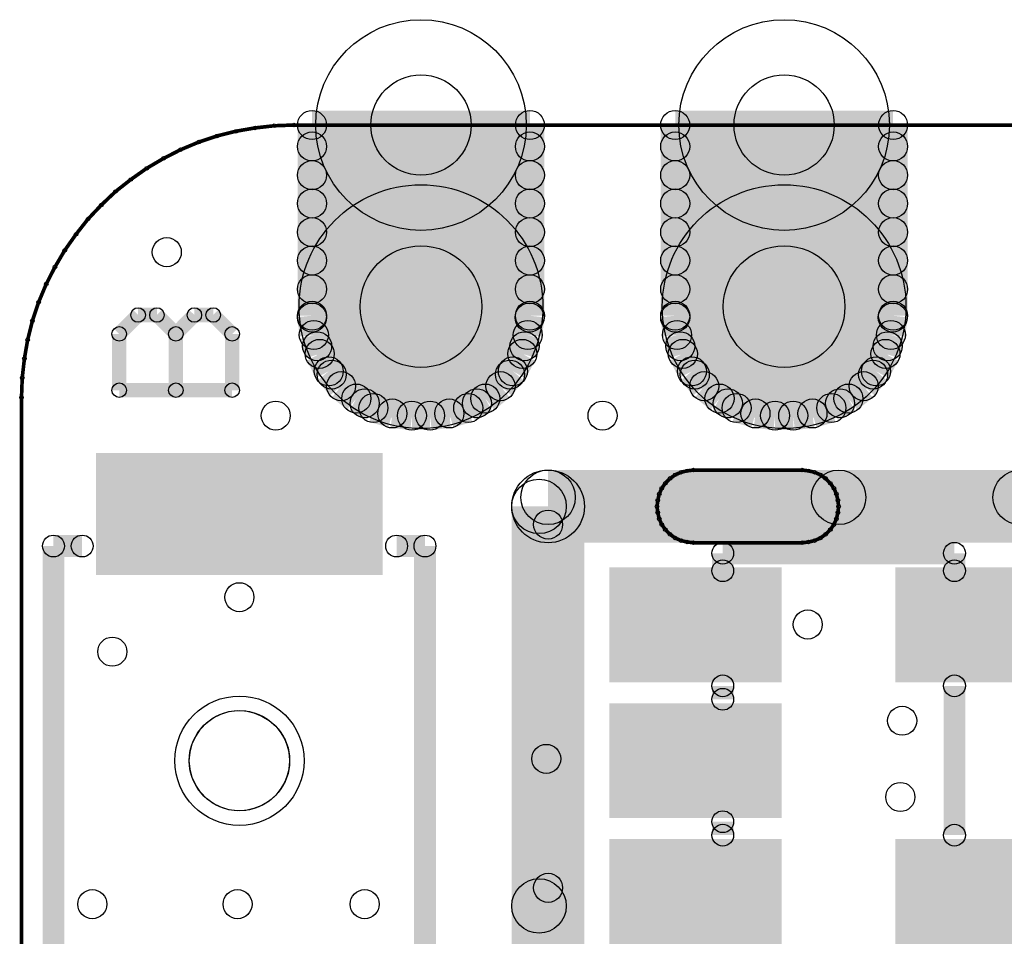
# Model space of a CAD drawing. Extents: x 0 to 123, y 0 to 26.
# Tile 3 of 14: x 2.82 to 9.71, y 16.32 to 22.73. Entities that reach past the tile are written whole.
import ezdxf

# ---------------------------------------------------------------- set-up
doc = ezdxf.new("R2010")
doc.units = 0
doc.layers.get('0').update_dxf_attribs({"linetype": 'CONTINUOUS'})
for name, color, linetype in [('XIAOESP32C3_GTO', 3, 'CONTINUOUS'), ('XIAOESP32C3_GTS', 10, 'CONTINUOUS'), ('XIAOESP32C3_TXT', 14, 'CONTINUOUS')]:
    doc.layers.add(name, color=color, linetype=linetype)

# ---------------------------------------------------------------- blocks, each defined once
blk = doc.blocks.new('ROUND_1')
blk.add_circle((0, 0), 0.0127)
blk = doc.blocks.new('ROUND_5')
blk.add_circle((0, 0), 0.254)
blk = doc.blocks.new('ROUND_12')
blk.add_circle((0, 0), 0.0762)
blk = doc.blocks.new('ROUND_2')
blk.add_circle((0, 0), 0.0508)
blk = doc.blocks.new('ROUND_3')
blk.add_circle((0, 0), 0)
blk = doc.blocks.new('ROUND_22')
blk.add_circle((0, 0), 0.8522)
blk = doc.blocks.new('ROUND_23')
blk.add_circle((0, 0), 0.7366)
blk = doc.blocks.new('RECTANGLE_67')
blk.add_solid([(1.00203, 0.42672), (1.00203, -0.42672), (-1.00203, 0.42672), (-1.00203, -0.42672)])
blk = doc.blocks.new('ROUND_26')
blk.add_circle((0, 0), 0.4521)
blk = doc.blocks.new('RECTANGLE_68')
blk.add_solid([(0.60198, 0.40132), (0.60198, -0.40132), (-0.60198, 0.40132), (-0.60198, -0.40132)])
blk = doc.blocks.new('ROUND_53')
blk.add_circle((0, 0), 0.1905)
blk = doc.blocks.new('ROUND_24')
blk.add_circle((0, 0), 0.1016)
blk = doc.blocks.new('ROUND_69')
blk.add_circle((0, 0), 0.3505)
blk = doc.blocks.new('ROUND_70')
blk.add_circle((0, 0), 0.4254)

msp = doc.modelspace()

# ---------------------------------------------------------------- linework, layer by layer
at = {"layer": 'XIAOESP32C3_GTO'}
for points, const_width in [([(4.4704, 21.97354), (4.33832, 21.95068)], 0.0254), ([(4.60502, 21.98878), (4.4704, 21.97354)], 0.0254), ([(4.74218, 21.99386), (4.60502, 21.98878)], 0.0254), ([(21.88718, 21.99386), (4.74218, 21.99386)], 0.0254), ([(4.20624, 21.91766), (4.0767, 21.87448)], 0.0254), ([(4.33832, 21.95068), (4.20624, 21.91766)], 0.0254), ([(3.9497, 21.82114), (3.83032, 21.76018)], 0.0254), ([(4.0767, 21.87448), (3.9497, 21.82114)], 0.0254), ([(3.83032, 21.76018), (3.71348, 21.6916)], 0.0254), ([(3.71348, 21.6916), (3.60172, 21.61286)], 0.0254), ([(3.60172, 21.61286), (3.49504, 21.52904)], 0.0254), ([(3.49504, 21.52904), (3.39598, 21.43506)], 0.0254), ([(3.39598, 21.43506), (3.302, 21.336)], 0.0254), ([(3.302, 21.336), (3.21818, 21.22932)], 0.0254), ([(3.21818, 21.22932), (3.13944, 21.11756)], 0.0254), ([(3.13944, 21.11756), (3.07086, 21.00072)], 0.0254), ([(3.07086, 21.00072), (3.0099, 20.88134)], 0.0254), ([(3.0099, 20.88134), (2.95656, 20.75434)], 0.0254), ([(2.95656, 20.75434), (2.91338, 20.6248)], 0.0254), ([(3.52044, 20.53336), (3.65252, 20.66544)], 0.1016), ([(3.65252, 20.66544), (3.7846, 20.66544)], 0.1016), ([(3.7846, 20.66544), (3.91668, 20.53336)], 0.1016), ([(4.04622, 20.66544), (3.91668, 20.53336)], 0.1016), ([(4.1783, 20.66544), (4.04622, 20.66544)], 0.1016), ([(4.31038, 20.53336), (4.1783, 20.66544)], 0.1016), ([(2.91338, 20.6248), (2.88036, 20.49272)], 0.0254), ([(3.52044, 20.13966), (3.52044, 20.53336)], 0.1016), ([(3.91668, 20.53336), (3.91668, 20.13966)], 0.1016), ([(4.31038, 20.13966), (4.31038, 20.53336)], 0.1016), ([(2.88036, 20.49272), (2.8575, 20.36064)], 0.0254), ([(2.8575, 20.36064), (2.84226, 20.22602)], 0.0254), ([(2.84226, 20.22602), (2.83718, 20.08886)], 0.0254), ([(4.31038, 20.13966), (3.52044, 20.13966)], 0.1016), ([(2.83718, 20.08886), (2.83718, 6.11886)], 0.0254), ([(6.52018, 19.32686), (16.80718, 19.32686)], 0.508), ([(6.52018, 6.88086), (6.52018, 19.32686)], 0.508), ([(7.40918, 19.54784), (7.37362, 19.52244)], 0.0254), ([(7.44982, 19.56562), (7.40918, 19.54784)], 0.0254), ([(7.493, 19.57578), (7.44982, 19.56562)], 0.0254), ([(7.53618, 19.58086), (7.493, 19.57578)], 0.0254), ([(8.29818, 19.58086), (7.53618, 19.58086)], 0.0254), ([(8.34136, 19.57578), (8.29818, 19.58086)], 0.0254), ([(8.38454, 19.56562), (8.34136, 19.57578)], 0.0254), ([(8.42518, 19.54784), (8.38454, 19.56562)], 0.0254), ([(8.46074, 19.52244), (8.42518, 19.54784)], 0.0254), ([(7.3406, 19.48942), (7.3152, 19.45386)], 0.0254), ([(7.37362, 19.52244), (7.3406, 19.48942)], 0.0254), ([(8.49376, 19.48942), (8.46074, 19.52244)], 0.0254), ([(8.51916, 19.45386), (8.49376, 19.48942)], 0.0254), ([(7.29742, 19.41322), (7.28726, 19.37004)], 0.0254), ([(7.3152, 19.45386), (7.29742, 19.41322)], 0.0254), ([(8.53694, 19.41322), (8.51916, 19.45386)], 0.0254), ([(8.5471, 19.37004), (8.53694, 19.41322)], 0.0254), ([(7.28726, 19.37004), (7.28218, 19.32686)], 0.0254), ([(8.55218, 19.32686), (8.5471, 19.37004)], 0.0254), ([(7.28218, 19.32686), (7.28726, 19.28368)], 0.0254), ([(7.28726, 19.28368), (7.29742, 19.2405)], 0.0254), ([(8.53694, 19.2405), (8.5471, 19.28368)], 0.0254), ([(8.5471, 19.28368), (8.55218, 19.32686)], 0.0254), ([(7.29742, 19.2405), (7.3152, 19.19986)], 0.0254), ([(8.51916, 19.19986), (8.53694, 19.2405)], 0.0254), ([(7.3152, 19.19986), (7.3406, 19.1643)], 0.0254), ([(7.3406, 19.1643), (7.37362, 19.13128)], 0.0254), ([(8.46074, 19.13128), (8.49376, 19.1643)], 0.0254), ([(8.49376, 19.1643), (8.51916, 19.19986)], 0.0254), ([(3.0607, 16.05026), (3.0607, 19.05)], 0.1524), ([(3.0607, 19.05), (3.26136, 19.05)], 0.1524), ([(5.65912, 19.05), (5.461, 19.05)], 0.1524), ([(5.65912, 19.05), (5.65912, 16.05026)], 0.1524), ([(7.37362, 19.13128), (7.40918, 19.10588)], 0.0254), ([(7.40918, 19.10588), (7.44982, 19.0881)], 0.0254), ([(7.44982, 19.0881), (7.493, 19.07794)], 0.0254), ([(7.493, 19.07794), (7.53618, 19.07286)], 0.0254), ([(7.53618, 19.07286), (8.29818, 19.07286)], 0.0254), ([(8.29818, 19.07286), (8.34136, 19.07794)], 0.0254), ([(8.34136, 19.07794), (8.38454, 19.0881)], 0.0254), ([(8.38454, 19.0881), (8.42518, 19.10588)], 0.0254), ([(8.42518, 19.10588), (8.46074, 19.13128)], 0.0254), ([(7.74192, 18.9992), (7.74192, 18.87728)], 0.1524), ([(7.74192, 18.9992), (9.36244, 18.9992)], 0.1524), ([(9.36244, 18.9992), (9.36244, 18.87728)], 0.1524), ([(7.74192, 18.0721), (7.74192, 17.97812)], 0.1524), ([(9.36244, 17.02816), (9.36244, 18.0721)], 0.1524), ([(7.74192, 17.02816), (7.74192, 17.12214)], 0.1524)]:
    msp.add_lwpolyline(points, dxfattribs=dict(at, const_width=const_width))
for points in [[(4.13004, 17.81302), (4.1783, 17.84858)], [(4.1783, 17.84858), (4.23164, 17.87398)], [(4.23164, 17.87398), (4.28752, 17.89176)], [(4.28752, 17.89176), (4.34594, 17.89938)], [(4.34594, 17.89938), (4.4069, 17.89684)], [(4.4069, 17.89684), (4.46278, 17.88414)], [(4.46278, 17.88414), (4.51866, 17.86128)], [(4.51866, 17.86128), (4.56946, 17.8308)], [(4.05638, 17.71904), (4.0894, 17.76984)], [(4.0894, 17.76984), (4.13004, 17.81302)], [(4.56946, 17.8308), (4.61518, 17.79016)], [(4.61518, 17.79016), (4.65074, 17.74444)], [(4.03098, 17.6657), (4.05638, 17.71904)], [(4.65074, 17.74444), (4.68122, 17.69364)], [(4.01574, 17.60728), (4.03098, 17.6657)], [(4.68122, 17.69364), (4.70154, 17.63776)], [(4.70154, 17.63776), (4.7117, 17.57934)], [(4.01066, 17.54886), (4.01574, 17.60728)], [(4.7117, 17.57934), (4.7117, 17.51838)], [(4.01574, 17.49044), (4.01066, 17.54886)], [(4.7117, 17.51838), (4.70154, 17.45996)], [(4.03098, 17.43202), (4.01574, 17.49044)], [(4.05638, 17.37868), (4.03098, 17.43202)], [(4.70154, 17.45996), (4.68122, 17.40408)], [(4.0894, 17.32788), (4.05638, 17.37868)], [(4.68122, 17.40408), (4.65074, 17.35328)], [(4.13004, 17.2847), (4.0894, 17.32788)], [(4.61518, 17.30756), (4.56946, 17.26692)], [(4.65074, 17.35328), (4.61518, 17.30756)], [(4.1783, 17.24914), (4.13004, 17.2847)], [(4.23164, 17.22374), (4.1783, 17.24914)], [(4.28752, 17.20596), (4.23164, 17.22374)], [(4.51866, 17.23644), (4.46278, 17.21358)], [(4.56946, 17.26692), (4.51866, 17.23644)], [(4.34594, 17.19834), (4.28752, 17.20596)], [(4.4069, 17.20088), (4.34594, 17.19834)], [(4.46278, 17.21358), (4.4069, 17.20088)]]:
    msp.add_lwpolyline(points, dxfattribs=at)
at = {"layer": 'XIAOESP32C3_GTS'}
for points, const_width in [([(4.86918, 20.66036), (4.86918, 21.99386)], 0.2032), ([(4.86918, 21.99386), (6.39318, 21.99386)], 0.2032), ([(6.39318, 21.99386), (6.39318, 20.66036)], 0.2032), ([(7.40918, 21.99386), (8.93318, 21.99386)], 0.2032), ([(7.40918, 20.66036), (7.40918, 21.99386)], 0.2032), ([(8.93318, 21.99386), (8.93318, 20.66036)], 0.2032), ([(4.4704, 21.97354), (4.33832, 21.95068)], 0.0254), ([(4.60502, 21.98878), (4.4704, 21.97354)], 0.0254), ([(4.74218, 21.99386), (4.60502, 21.98878)], 0.0254), ([(21.88718, 21.99386), (4.74218, 21.99386)], 0.0254), ([(4.20624, 21.91766), (4.0767, 21.87448)], 0.0254), ([(4.33832, 21.95068), (4.20624, 21.91766)], 0.0254), ([(4.86918, 21.844), (6.39318, 21.844)], 0.2032), ([(8.93318, 21.844), (7.40918, 21.844)], 0.2032), ([(3.9497, 21.82114), (3.83032, 21.76018)], 0.0254), ([(4.0767, 21.87448), (3.9497, 21.82114)], 0.0254), ([(3.83032, 21.76018), (3.71348, 21.6916)], 0.0254), ([(3.71348, 21.6916), (3.60172, 21.61286)], 0.0254), ([(6.39318, 21.64334), (4.86918, 21.64334)], 0.2032), ([(7.40918, 21.64334), (8.93318, 21.64334)], 0.2032), ([(3.60172, 21.61286), (3.49504, 21.52904)], 0.0254), ([(3.49504, 21.52904), (3.39598, 21.43506)], 0.0254), ([(4.86918, 21.44522), (6.39318, 21.44522)], 0.2032), ([(8.93318, 21.44522), (7.40918, 21.44522)], 0.2032), ([(3.39598, 21.43506), (3.302, 21.336)], 0.0254), ([(3.302, 21.336), (3.21818, 21.22932)], 0.0254), ([(6.39318, 21.24456), (4.86918, 21.24456)], 0.2032), ([(7.40918, 21.24456), (8.93318, 21.24456)], 0.2032), ([(3.21818, 21.22932), (3.13944, 21.11756)], 0.0254), ([(4.86918, 21.04644), (6.39318, 21.04644)], 0.2032), ([(8.93318, 21.04644), (7.40918, 21.04644)], 0.2032), ([(3.13944, 21.11756), (3.07086, 21.00072)], 0.0254), ([(3.07086, 21.00072), (3.0099, 20.88134)], 0.0254), ([(6.39318, 20.84578), (4.86918, 20.84578)], 0.2032), ([(7.40918, 20.84578), (8.93318, 20.84578)], 0.2032), ([(3.0099, 20.88134), (2.95656, 20.75434)], 0.0254), ([(2.95656, 20.75434), (2.91338, 20.6248)], 0.0254), ([(4.88188, 20.52574), (4.86918, 20.66036)], 0.2032), ([(4.86918, 20.64766), (6.39064, 20.64766)], 0.2032), ([(6.39318, 20.66036), (6.37794, 20.52574)], 0.2032), ([(7.42188, 20.52574), (7.40918, 20.66036)], 0.2032), ([(8.93064, 20.64766), (7.40918, 20.64766)], 0.2032), ([(8.93318, 20.66036), (8.91794, 20.52574)], 0.2032), ([(2.91338, 20.6248), (2.88036, 20.49272)], 0.0254), ([(4.92252, 20.39366), (4.88188, 20.52574)], 0.2032), ([(6.37794, 20.52574), (6.33984, 20.39366)], 0.2032), ([(7.46252, 20.39366), (7.42188, 20.52574)], 0.2032), ([(8.91794, 20.52574), (8.87984, 20.39366)], 0.2032), ([(6.35508, 20.447), (4.90474, 20.447)], 0.2032), ([(7.44474, 20.447), (8.89508, 20.447)], 0.2032), ([(2.88036, 20.49272), (2.8575, 20.36064)], 0.0254), ([(4.98602, 20.27174), (4.92252, 20.39366)], 0.2032), ([(6.33984, 20.39366), (6.2738, 20.27174)], 0.2032), ([(7.52602, 20.27174), (7.46252, 20.39366)], 0.2032), ([(8.87984, 20.39366), (8.8138, 20.27174)], 0.2032), ([(2.8575, 20.36064), (2.84226, 20.22602)], 0.0254), ([(5.07238, 20.1676), (4.98602, 20.27174)], 0.2032), ([(6.25348, 20.24888), (5.00634, 20.24888)], 0.2032), ([(6.2738, 20.27174), (6.18744, 20.1676)], 0.2032), ([(7.61238, 20.1676), (7.52602, 20.27174)], 0.2032), ([(8.79348, 20.24888), (7.54634, 20.24888)], 0.2032), ([(8.8138, 20.27174), (8.72744, 20.1676)], 0.2032), ([(5.17906, 20.08124), (5.07238, 20.1676)], 0.2032), ([(6.18744, 20.1676), (6.08076, 20.08124)], 0.2032), ([(7.71906, 20.08124), (7.61238, 20.1676)], 0.2032), ([(8.72744, 20.1676), (8.62076, 20.08124)], 0.2032), ([(2.84226, 20.22602), (2.83718, 20.08886)], 0.0254), ([(5.29844, 20.0152), (5.17906, 20.08124)], 0.2032), ([(6.08076, 20.08124), (5.96138, 20.0152)], 0.2032), ([(7.83844, 20.0152), (7.71906, 20.08124)], 0.2032), ([(8.62076, 20.08124), (8.50138, 20.0152)], 0.2032), ([(5.23748, 20.04822), (6.02234, 20.04822)], 0.2032), ([(5.43052, 19.9771), (5.29844, 20.0152)], 0.2032), ([(5.96138, 20.0152), (5.8293, 19.9771)], 0.2032), ([(7.77748, 20.04822), (8.56234, 20.04822)], 0.2032), ([(7.97052, 19.9771), (7.83844, 20.0152)], 0.2032), ([(8.50138, 20.0152), (8.3693, 19.9771)], 0.2032), ([(2.83718, 20.08886), (2.83718, 6.11886)], 0.0254), ([(5.56768, 19.96186), (5.43052, 19.9771)], 0.2032), ([(5.69468, 19.96186), (5.56768, 19.96186)], 0.2032), ([(5.8293, 19.9771), (5.69468, 19.96186)], 0.2032), ([(8.10768, 19.96186), (7.97052, 19.9771)], 0.2032), ([(8.23468, 19.96186), (8.10768, 19.96186)], 0.2032), ([(8.3693, 19.9771), (8.23468, 19.96186)], 0.2032), ([(6.52018, 19.39036), (8.55218, 19.39036)], 0.381), ([(7.40918, 19.54784), (7.37362, 19.52244)], 0.0254), ([(7.44982, 19.56562), (7.40918, 19.54784)], 0.0254), ([(7.493, 19.57578), (7.44982, 19.56562)], 0.0254), ([(7.53618, 19.58086), (7.493, 19.57578)], 0.0254), ([(8.29818, 19.58086), (7.53618, 19.58086)], 0.0254), ([(8.34136, 19.57578), (8.29818, 19.58086)], 0.0254), ([(8.38454, 19.56562), (8.34136, 19.57578)], 0.0254), ([(8.42518, 19.54784), (8.38454, 19.56562)], 0.0254), ([(8.46074, 19.52244), (8.42518, 19.54784)], 0.0254), ([(9.82218, 19.39036), (12.10818, 19.39036)], 0.381), ([(6.45668, 16.53286), (6.45668, 19.32686)], 0.381), ([(7.3406, 19.48942), (7.3152, 19.45386)], 0.0254), ([(7.37362, 19.52244), (7.3406, 19.48942)], 0.0254), ([(8.49376, 19.48942), (8.46074, 19.52244)], 0.0254), ([(8.51916, 19.45386), (8.49376, 19.48942)], 0.0254), ([(7.29742, 19.41322), (7.28726, 19.37004)], 0.0254), ([(7.3152, 19.45386), (7.29742, 19.41322)], 0.0254), ([(8.53694, 19.41322), (8.51916, 19.45386)], 0.0254), ([(8.5471, 19.37004), (8.53694, 19.41322)], 0.0254), ([(7.28726, 19.37004), (7.28218, 19.32686)], 0.0254), ([(8.55218, 19.32686), (8.5471, 19.37004)], 0.0254), ([(7.28218, 19.32686), (7.28726, 19.28368)], 0.0254), ([(7.28726, 19.28368), (7.29742, 19.2405)], 0.0254), ([(8.53694, 19.2405), (8.5471, 19.28368)], 0.0254), ([(8.5471, 19.28368), (8.55218, 19.32686)], 0.0254), ([(7.29742, 19.2405), (7.3152, 19.19986)], 0.0254), ([(8.51916, 19.19986), (8.53694, 19.2405)], 0.0254), ([(7.3152, 19.19986), (7.3406, 19.1643)], 0.0254), ([(7.3406, 19.1643), (7.37362, 19.13128)], 0.0254), ([(8.46074, 19.13128), (8.49376, 19.1643)], 0.0254), ([(8.49376, 19.1643), (8.51916, 19.19986)], 0.0254), ([(7.37362, 19.13128), (7.40918, 19.10588)], 0.0254), ([(7.40918, 19.10588), (7.44982, 19.0881)], 0.0254), ([(7.44982, 19.0881), (7.493, 19.07794)], 0.0254), ([(7.493, 19.07794), (7.53618, 19.07286)], 0.0254), ([(7.53618, 19.07286), (8.29818, 19.07286)], 0.0254), ([(8.29818, 19.07286), (8.34136, 19.07794)], 0.0254), ([(8.34136, 19.07794), (8.38454, 19.0881)], 0.0254), ([(8.38454, 19.0881), (8.42518, 19.10588)], 0.0254), ([(8.42518, 19.10588), (8.46074, 19.13128)], 0.0254)]:
    msp.add_lwpolyline(points, dxfattribs=dict(at, const_width=const_width))
for points in [[(4.13004, 17.81302), (4.1783, 17.84858)], [(4.1783, 17.84858), (4.23164, 17.87398)], [(4.23164, 17.87398), (4.28752, 17.89176)], [(4.28752, 17.89176), (4.34594, 17.89938)], [(4.34594, 17.89938), (4.4069, 17.89684)], [(4.4069, 17.89684), (4.46278, 17.88414)], [(4.46278, 17.88414), (4.51866, 17.86128)], [(4.51866, 17.86128), (4.56946, 17.8308)], [(4.05638, 17.71904), (4.0894, 17.76984)], [(4.0894, 17.76984), (4.13004, 17.81302)], [(4.56946, 17.8308), (4.61518, 17.79016)], [(4.61518, 17.79016), (4.65074, 17.74444)], [(4.03098, 17.6657), (4.05638, 17.71904)], [(4.65074, 17.74444), (4.68122, 17.69364)], [(4.01574, 17.60728), (4.03098, 17.6657)], [(4.68122, 17.69364), (4.70154, 17.63776)], [(4.70154, 17.63776), (4.7117, 17.57934)], [(4.01066, 17.54886), (4.01574, 17.60728)], [(4.7117, 17.57934), (4.7117, 17.51838)], [(4.01574, 17.49044), (4.01066, 17.54886)], [(4.7117, 17.51838), (4.70154, 17.45996)], [(4.03098, 17.43202), (4.01574, 17.49044)], [(4.05638, 17.37868), (4.03098, 17.43202)], [(4.70154, 17.45996), (4.68122, 17.40408)], [(4.0894, 17.32788), (4.05638, 17.37868)], [(4.68122, 17.40408), (4.65074, 17.35328)], [(4.13004, 17.2847), (4.0894, 17.32788)], [(4.61518, 17.30756), (4.56946, 17.26692)], [(4.65074, 17.35328), (4.61518, 17.30756)], [(4.1783, 17.24914), (4.13004, 17.2847)], [(4.23164, 17.22374), (4.1783, 17.24914)], [(4.28752, 17.20596), (4.23164, 17.22374)], [(4.51866, 17.23644), (4.46278, 17.21358)], [(4.56946, 17.26692), (4.51866, 17.23644)], [(4.34594, 17.19834), (4.28752, 17.20596)], [(4.4069, 17.20088), (4.34594, 17.19834)], [(4.46278, 17.21358), (4.4069, 17.20088)]]:
    msp.add_lwpolyline(points, dxfattribs=at)

# ---------------------------------------------------------------- block references
at = {"layer": 'XIAOESP32C3_GTO'}
for name, p in [('ROUND_1', (4.4704, 21.97354)), ('ROUND_1', (4.60502, 21.98878)), ('ROUND_1', (4.74218, 21.99386)), ('ROUND_1', (4.20624, 21.91766)), ('ROUND_1', (4.33832, 21.95068)), ('ROUND_1', (3.9497, 21.82114)), ('ROUND_1', (4.0767, 21.87448)), ('ROUND_1', (3.83032, 21.76018)), ('ROUND_1', (3.71348, 21.6916)), ('ROUND_1', (3.60172, 21.61286)), ('ROUND_1', (3.49504, 21.52904)), ('ROUND_1', (3.39598, 21.43506)), ('ROUND_1', (3.302, 21.336)), ('ROUND_1', (3.21818, 21.22932)), ('ROUND_1', (3.13944, 21.11756)), ('ROUND_1', (3.07086, 21.00072)), ('ROUND_1', (3.0099, 20.88134)), ('ROUND_1', (2.95656, 20.75434)), ('ROUND_2', (3.65252, 20.66544)), ('ROUND_2', (3.7846, 20.66544)), ('ROUND_2', (4.04622, 20.66544)), ('ROUND_2', (4.1783, 20.66544)), ('ROUND_1', (2.91338, 20.6248)), ('ROUND_2', (3.52044, 20.53336)), ('ROUND_2', (3.91668, 20.53336)), ('ROUND_2', (3.91668, 20.53336)), ('ROUND_2', (4.31038, 20.53336)), ('ROUND_1', (2.88036, 20.49272)), ('ROUND_1', (2.8575, 20.36064)), ('ROUND_1', (2.84226, 20.22602)), ('ROUND_2', (3.52044, 20.13966)), ('ROUND_2', (3.91668, 20.13966)), ('ROUND_2', (4.31038, 20.13966)), ('ROUND_2', (4.31038, 20.13966)), ('ROUND_1', (2.83718, 20.08886)), ('ROUND_5', (6.52018, 19.32686)), ('ROUND_5', (6.52018, 19.32686)), ('ROUND_1', (7.40918, 19.54784)), ('ROUND_1', (7.44982, 19.56562)), ('ROUND_1', (7.493, 19.57578)), ('ROUND_1', (7.53618, 19.58086)), ('ROUND_1', (8.29818, 19.58086)), ('ROUND_1', (8.34136, 19.57578)), ('ROUND_1', (8.38454, 19.56562)), ('ROUND_1', (8.42518, 19.54784)), ('ROUND_1', (7.3406, 19.48942)), ('ROUND_1', (7.37362, 19.52244)), ('ROUND_1', (8.46074, 19.52244)), ('ROUND_1', (8.49376, 19.48942)), ('ROUND_1', (7.29742, 19.41322)), ('ROUND_1', (7.3152, 19.45386)), ('ROUND_1', (8.51916, 19.45386)), ('ROUND_1', (8.53694, 19.41322)), ('ROUND_1', (7.28726, 19.37004)), ('ROUND_1', (8.5471, 19.37004)), ('ROUND_1', (7.28218, 19.32686)), ('ROUND_1', (7.28726, 19.28368)), ('ROUND_1', (8.5471, 19.28368)), ('ROUND_1', (8.55218, 19.32686)), ('ROUND_1', (7.29742, 19.2405)), ('ROUND_1', (8.53694, 19.2405)), ('ROUND_1', (7.3152, 19.19986)), ('ROUND_1', (7.3406, 19.1643)), ('ROUND_1', (8.49376, 19.1643)), ('ROUND_1', (8.51916, 19.19986)), ('ROUND_12', (3.0607, 19.05)), ('ROUND_12', (3.26136, 19.05)), ('ROUND_12', (5.461, 19.05)), ('ROUND_12', (5.65912, 19.05)), ('ROUND_12', (5.65912, 19.05)), ('ROUND_1', (7.37362, 19.13128)), ('ROUND_1', (7.40918, 19.10588)), ('ROUND_1', (7.44982, 19.0881)), ('ROUND_1', (7.493, 19.07794)), ('ROUND_1', (7.53618, 19.07286)), ('ROUND_1', (7.53618, 19.07286)), ('ROUND_1', (8.29818, 19.07286)), ('ROUND_1', (8.34136, 19.07794)), ('ROUND_1', (8.38454, 19.0881)), ('ROUND_1', (8.42518, 19.10588)), ('ROUND_1', (8.46074, 19.13128)), ('ROUND_12', (7.74192, 18.9992)), ('ROUND_12', (7.74192, 18.9992)), ('ROUND_12', (9.36244, 18.9992)), ('ROUND_12', (7.74192, 18.87728)), ('ROUND_12', (9.36244, 18.87728)), ('ROUND_12', (7.74192, 18.0721)), ('ROUND_12', (9.36244, 18.0721)), ('ROUND_12', (7.74192, 17.97812)), ('ROUND_3', (4.34594, 17.89938)), ('ROUND_3', (4.4069, 17.89684)), ('ROUND_3', (4.28752, 17.89176)), ('ROUND_3', (4.46278, 17.88414)), ('ROUND_3', (4.23164, 17.87398)), ('ROUND_3', (4.51866, 17.86128)), ('ROUND_3', (4.1783, 17.84858)), ('ROUND_3', (4.56946, 17.8308)), ('ROUND_3', (4.13004, 17.81302)), ('ROUND_3', (4.61518, 17.79016)), ('ROUND_3', (4.0894, 17.76984)), ('ROUND_3', (4.65074, 17.74444)), ('ROUND_3', (4.05638, 17.71904)), ('ROUND_3', (4.68122, 17.69364)), ('ROUND_3', (4.03098, 17.6657)), ('ROUND_3', (4.70154, 17.63776)), ('ROUND_3', (4.01574, 17.60728)), ('ROUND_3', (4.7117, 17.57934)), ('ROUND_3', (4.01066, 17.54886)), ('ROUND_3', (4.01066, 17.54886)), ('ROUND_3', (4.7117, 17.51838)), ('ROUND_3', (4.01574, 17.49044)), ('ROUND_3', (4.70154, 17.45996)), ('ROUND_3', (4.03098, 17.43202)), ('ROUND_3', (4.68122, 17.40408)), ('ROUND_3', (4.05638, 17.37868)), ('ROUND_3', (4.65074, 17.35328)), ('ROUND_3', (4.0894, 17.32788)), ('ROUND_3', (4.61518, 17.30756)), ('ROUND_3', (4.13004, 17.2847)), ('ROUND_3', (4.56946, 17.26692)), ('ROUND_3', (4.1783, 17.24914)), ('ROUND_3', (4.51866, 17.23644)), ('ROUND_3', (4.23164, 17.22374)), ('ROUND_3', (4.46278, 17.21358)), ('ROUND_3', (4.28752, 17.20596)), ('ROUND_3', (4.4069, 17.20088)), ('ROUND_3', (4.34594, 17.19834)), ('ROUND_12', (7.74192, 17.12214)), ('ROUND_12', (7.74192, 17.02816)), ('ROUND_12', (9.36244, 17.02816))]:
    msp.add_blockref(name, p, dxfattribs=at)
at = {"layer": 'XIAOESP32C3_GTS'}
for name, p in [('ROUND_23', (5.63118, 21.99386)), ('ROUND_23', (8.17118, 21.99386)), ('ROUND_24', (4.86918, 21.99386)), ('ROUND_24', (6.39318, 21.99386)), ('ROUND_24', (7.40918, 21.99386)), ('ROUND_24', (7.40918, 21.99386)), ('ROUND_24', (8.93318, 21.99386)), ('ROUND_1', (4.4704, 21.97354)), ('ROUND_1', (4.60502, 21.98878)), ('ROUND_1', (4.74218, 21.99386)), ('ROUND_1', (4.20624, 21.91766)), ('ROUND_1', (4.33832, 21.95068)), ('ROUND_24', (4.86918, 21.844)), ('ROUND_24', (6.39318, 21.844)), ('ROUND_24', (7.40918, 21.844)), ('ROUND_24', (8.93318, 21.844)), ('ROUND_1', (3.9497, 21.82114)), ('ROUND_1', (4.0767, 21.87448)), ('ROUND_1', (3.83032, 21.76018)), ('ROUND_1', (3.71348, 21.6916)), ('ROUND_24', (4.86918, 21.64334)), ('ROUND_24', (6.39318, 21.64334)), ('ROUND_24', (7.40918, 21.64334)), ('ROUND_24', (8.93318, 21.64334)), ('ROUND_1', (3.60172, 21.61286)), ('ROUND_22', (5.63118, 20.72386)), ('ROUND_22', (8.17118, 20.72386)), ('ROUND_1', (3.49504, 21.52904)), ('ROUND_24', (4.86918, 21.44522)), ('ROUND_24', (6.39318, 21.44522)), ('ROUND_24', (7.40918, 21.44522)), ('ROUND_24', (8.93318, 21.44522)), ('ROUND_1', (3.39598, 21.43506)), ('ROUND_1', (3.302, 21.336)), ('ROUND_24', (4.86918, 21.24456)), ('ROUND_24', (6.39318, 21.24456)), ('ROUND_24', (7.40918, 21.24456)), ('ROUND_24', (8.93318, 21.24456)), ('ROUND_1', (3.21818, 21.22932)), ('ROUND_24', (4.86918, 21.04644)), ('ROUND_24', (6.39318, 21.04644)), ('ROUND_24', (7.40918, 21.04644)), ('ROUND_24', (8.93318, 21.04644)), ('ROUND_1', (3.13944, 21.11756)), ('ROUND_1', (3.07086, 21.00072)), ('ROUND_24', (4.86918, 20.84578)), ('ROUND_24', (6.39318, 20.84578)), ('ROUND_24', (7.40918, 20.84578)), ('ROUND_24', (8.93318, 20.84578)), ('ROUND_1', (3.0099, 20.88134)), ('ROUND_1', (2.95656, 20.75434)), ('ROUND_24', (4.86918, 20.66036)), ('ROUND_24', (4.86918, 20.64766)), ('ROUND_24', (6.39064, 20.64766)), ('ROUND_24', (6.39318, 20.66036)), ('ROUND_24', (7.40918, 20.66036)), ('ROUND_24', (7.40918, 20.64766)), ('ROUND_24', (8.93064, 20.64766)), ('ROUND_24', (8.93318, 20.66036)), ('ROUND_1', (2.91338, 20.6248)), ('ROUND_24', (4.88188, 20.52574)), ('ROUND_24', (6.37794, 20.52574)), ('ROUND_24', (6.37794, 20.52574)), ('ROUND_24', (7.42188, 20.52574)), ('ROUND_24', (8.91794, 20.52574)), ('ROUND_24', (4.90474, 20.447)), ('ROUND_24', (6.35508, 20.447)), ('ROUND_24', (7.44474, 20.447)), ('ROUND_24', (8.89508, 20.447)), ('ROUND_1', (2.88036, 20.49272)), ('ROUND_24', (4.92252, 20.39366)), ('ROUND_24', (6.33984, 20.39366)), ('ROUND_24', (7.46252, 20.39366)), ('ROUND_24', (8.87984, 20.39366)), ('ROUND_1', (2.8575, 20.36064)), ('ROUND_24', (4.98602, 20.27174)), ('ROUND_24', (5.00634, 20.24888)), ('ROUND_24', (6.25348, 20.24888)), ('ROUND_24', (6.2738, 20.27174)), ('ROUND_24', (7.52602, 20.27174)), ('ROUND_24', (7.54634, 20.24888)), ('ROUND_24', (8.79348, 20.24888)), ('ROUND_24', (8.8138, 20.27174)), ('ROUND_24', (5.07238, 20.1676)), ('ROUND_24', (6.18744, 20.1676)), ('ROUND_24', (7.61238, 20.1676)), ('ROUND_24', (8.72744, 20.1676)), ('ROUND_1', (2.84226, 20.22602)), ('ROUND_24', (5.17906, 20.08124)), ('ROUND_24', (6.08076, 20.08124)), ('ROUND_24', (7.71906, 20.08124)), ('ROUND_24', (8.62076, 20.08124)), ('ROUND_24', (5.23748, 20.04822)), ('ROUND_24', (5.29844, 20.0152)), ('ROUND_24', (5.96138, 20.0152)), ('ROUND_24', (6.02234, 20.04822)), ('ROUND_24', (7.77748, 20.04822)), ('ROUND_24', (7.83844, 20.0152)), ('ROUND_24', (8.50138, 20.0152)), ('ROUND_24', (8.56234, 20.04822)), ('ROUND_1', (2.83718, 20.08886)), ('ROUND_24', (5.43052, 19.9771)), ('ROUND_24', (5.56768, 19.96186)), ('ROUND_24', (5.69468, 19.96186)), ('ROUND_24', (5.8293, 19.9771)), ('ROUND_24', (7.97052, 19.9771)), ('ROUND_24', (8.10768, 19.96186)), ('ROUND_24', (8.23468, 19.96186)), ('ROUND_24', (8.3693, 19.9771)), ('RECTANGLE_67', (4.36118, 19.27352)), ('ROUND_53', (6.52018, 19.39036)), ('ROUND_1', (7.40918, 19.54784)), ('ROUND_1', (7.44982, 19.56562)), ('ROUND_1', (7.493, 19.57578)), ('ROUND_1', (7.53618, 19.58086)), ('ROUND_1', (8.29818, 19.58086)), ('ROUND_1', (8.34136, 19.57578)), ('ROUND_53', (8.55218, 19.39036)), ('ROUND_1', (8.38454, 19.56562)), ('ROUND_1', (8.42518, 19.54784)), ('ROUND_53', (9.82218, 19.39036)), ('ROUND_53', (6.45668, 19.32686)), ('ROUND_1', (7.3406, 19.48942)), ('ROUND_1', (7.37362, 19.52244)), ('ROUND_1', (8.46074, 19.52244)), ('ROUND_1', (8.49376, 19.48942)), ('ROUND_1', (7.29742, 19.41322)), ('ROUND_1', (7.3152, 19.45386)), ('ROUND_1', (8.51916, 19.45386)), ('ROUND_1', (8.53694, 19.41322)), ('ROUND_1', (7.28726, 19.37004)), ('ROUND_1', (8.5471, 19.37004)), ('ROUND_1', (7.28218, 19.32686)), ('ROUND_1', (7.28726, 19.28368)), ('ROUND_1', (8.5471, 19.28368)), ('ROUND_1', (8.55218, 19.32686)), ('ROUND_1', (7.29742, 19.2405)), ('ROUND_1', (8.53694, 19.2405)), ('ROUND_1', (7.3152, 19.19986)), ('ROUND_1', (7.3406, 19.1643)), ('ROUND_1', (8.49376, 19.1643)), ('ROUND_1', (8.51916, 19.19986)), ('ROUND_1', (7.37362, 19.13128)), ('ROUND_1', (7.40918, 19.10588)), ('ROUND_1', (7.44982, 19.0881)), ('ROUND_1', (7.493, 19.07794)), ('ROUND_1', (7.53618, 19.07286)), ('ROUND_1', (7.53618, 19.07286)), ('ROUND_1', (8.29818, 19.07286)), ('ROUND_1', (8.34136, 19.07794)), ('ROUND_1', (8.38454, 19.0881)), ('ROUND_1', (8.42518, 19.10588)), ('ROUND_1', (8.46074, 19.13128)), ('RECTANGLE_68', (7.55142, 18.49882)), ('RECTANGLE_68', (9.5504, 18.49882)), ('ROUND_26', (4.36118, 17.54886)), ('RECTANGLE_68', (7.55142, 17.54886)), ('ROUND_3', (4.34594, 17.89938)), ('ROUND_3', (4.4069, 17.89684)), ('ROUND_3', (4.28752, 17.89176)), ('ROUND_3', (4.46278, 17.88414)), ('ROUND_3', (4.23164, 17.87398)), ('ROUND_3', (4.51866, 17.86128)), ('ROUND_3', (4.1783, 17.84858)), ('ROUND_3', (4.56946, 17.8308)), ('ROUND_3', (4.13004, 17.81302)), ('ROUND_3', (4.61518, 17.79016)), ('ROUND_3', (4.0894, 17.76984)), ('ROUND_3', (4.65074, 17.74444)), ('ROUND_3', (4.05638, 17.71904)), ('ROUND_3', (4.68122, 17.69364)), ('ROUND_3', (4.03098, 17.6657)), ('ROUND_3', (4.70154, 17.63776)), ('ROUND_3', (4.01574, 17.60728)), ('ROUND_3', (4.7117, 17.57934)), ('ROUND_3', (4.01066, 17.54886)), ('ROUND_3', (4.01066, 17.54886)), ('ROUND_3', (4.7117, 17.51838)), ('ROUND_3', (4.01574, 17.49044)), ('ROUND_3', (4.70154, 17.45996)), ('ROUND_3', (4.03098, 17.43202)), ('ROUND_3', (4.68122, 17.40408)), ('ROUND_3', (4.05638, 17.37868)), ('ROUND_3', (4.65074, 17.35328)), ('ROUND_3', (4.0894, 17.32788)), ('ROUND_3', (4.61518, 17.30756)), ('ROUND_3', (4.13004, 17.2847)), ('ROUND_3', (4.56946, 17.26692)), ('ROUND_3', (4.1783, 17.24914)), ('ROUND_3', (4.51866, 17.23644)), ('ROUND_3', (4.23164, 17.22374)), ('ROUND_3', (4.46278, 17.21358)), ('ROUND_3', (4.28752, 17.20596)), ('ROUND_3', (4.4069, 17.20088)), ('ROUND_3', (4.34594, 17.19834)), ('RECTANGLE_68', (7.55142, 16.5989)), ('RECTANGLE_68', (9.5504, 16.5989)), ('ROUND_53', (6.45668, 16.53286))]:
    msp.add_blockref(name, p, dxfattribs=at)
at = {"layer": 'XIAOESP32C3_TXT'}
for name, p in [('ROUND_69', (5.63118, 21.99386)), ('ROUND_69', (8.17118, 21.99386)), ('ROUND_24', (3.85318, 21.10486)), ('ROUND_70', (5.63118, 20.72386)), ('ROUND_70', (8.17118, 20.72386)), ('ROUND_24', (4.61518, 19.96186)), ('ROUND_24', (6.90118, 19.96186)), ('ROUND_24', (6.52018, 19.19986)), ('ROUND_24', (4.36118, 18.69186)), ('ROUND_24', (8.33628, 18.50136)), ('ROUND_24', (3.47218, 18.31086)), ('ROUND_24', (8.99668, 17.82826)), ('ROUND_69', (4.36118, 17.54886)), ('ROUND_24', (6.50748, 17.56156)), ('ROUND_24', (8.98398, 17.29486)), ('ROUND_24', (6.52018, 16.65986)), ('ROUND_24', (3.33248, 16.54556)), ('ROUND_24', (4.34848, 16.54556)), ('ROUND_24', (5.23748, 16.54556))]:
    msp.add_blockref(name, p, dxfattribs=at)

doc.saveas('drawing.dxf')
